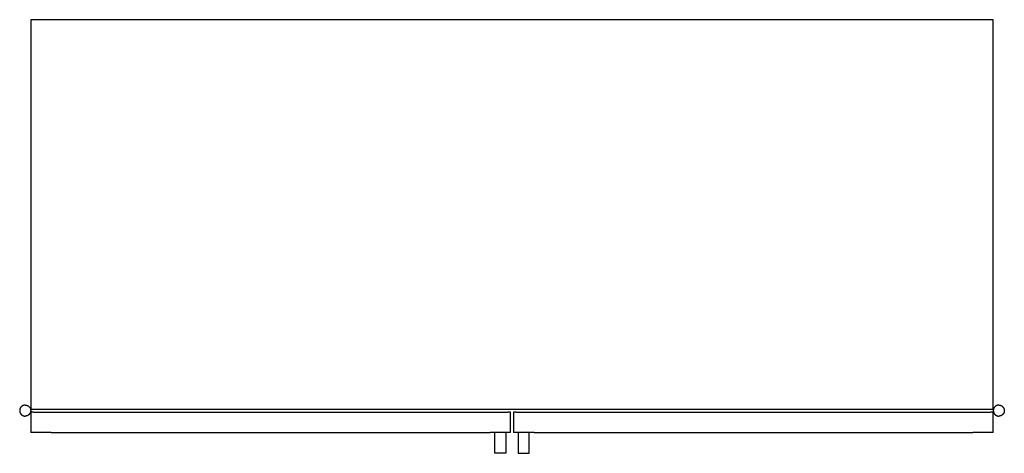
# Model space of a CAD drawing. Header units: millimetres. Extents: x 0 to 1864, y 561 to 4179.
# Tile 6 of 9: x 1148 to 1864, y 561 to 876. Entities that reach past the tile are written whole.
import ezdxf

# ---------------------------------------------------------------- set-up
doc = ezdxf.new("R2010")
doc.units = ezdxf.units.MM
doc.layers.add('Make2D$visible$Curves', color=7, linetype='Continuous', true_color=0x000000)

msp = doc.modelspace()

# ---------------------------------------------------------------- linework, layer by layer
at = {"layer": 'Make2D$visible$Curves'}
for p, q in [((1155.9, 876.48), (1155.9, 593.48)), ((1855.9, 876.48), (1155.9, 876.48)), ((1855.9, 593.48), (1855.9, 876.48)), ((1148.32, 594.31), (1148.26, 594.18)), ((1148.39, 594.43), (1148.32, 594.31)), ((1148.46, 594.55), (1148.39, 594.43)), ((1148.53, 594.66), (1148.46, 594.55)), ((1148.6, 594.78), (1148.53, 594.66)), ((1148.69, 594.89), (1148.6, 594.78)), ((1148.77, 595), (1148.69, 594.89)), ((1148.86, 595.11), (1148.77, 595)), ((1148.95, 595.21), (1148.86, 595.11)), ((1149.04, 595.31), (1148.95, 595.21)), ((1149.14, 595.41), (1149.04, 595.31)), ((1149.24, 595.5), (1149.14, 595.41)), ((1149.35, 595.59), (1149.24, 595.5)), ((1149.46, 595.68), (1149.35, 595.59)), ((1149.57, 595.76), (1149.46, 595.68)), ((1149.68, 595.84), (1149.57, 595.76)), ((1149.8, 595.91), (1149.68, 595.84)), ((1149.92, 595.98), (1149.8, 595.91)), ((1150.04, 596.05), (1149.92, 595.98)), ((1150.16, 596.11), (1150.04, 596.05)), ((1150.29, 596.17), (1150.16, 596.11)), ((1150.41, 596.22), (1150.29, 596.17)), ((1150.54, 596.27), (1150.41, 596.22)), ((1150.67, 596.32), (1150.54, 596.27)), ((1150.81, 596.36), (1150.67, 596.32)), ((1150.94, 596.39), (1150.81, 596.36)), ((1151.07, 596.42), (1150.94, 596.39)), ((1151.21, 596.45), (1151.07, 596.42)), ((1151.35, 596.47), (1151.21, 596.45)), ((1151.48, 596.49), (1151.35, 596.47)), ((1151.62, 596.5), (1151.48, 596.49)), ((1151.76, 596.51), (1151.62, 596.5)), ((1151.9, 596.51), (1151.76, 596.51)), ((1151.9, 596.51), (1152.03, 596.51)), ((1152.03, 596.51), (1152.17, 596.5)), ((1152.17, 596.5), (1152.31, 596.49)), ((1152.31, 596.49), (1152.45, 596.47)), ((1152.45, 596.47), (1152.58, 596.45)), ((1152.58, 596.45), (1152.72, 596.42)), ((1152.72, 596.42), (1152.85, 596.39)), ((1152.85, 596.39), (1152.99, 596.36)), ((1152.99, 596.36), (1153.12, 596.32)), ((1153.12, 596.32), (1153.25, 596.27)), ((1153.25, 596.27), (1153.38, 596.22)), ((1153.38, 596.22), (1153.51, 596.17)), ((1153.51, 596.17), (1153.63, 596.11)), ((1153.63, 596.11), (1153.76, 596.05)), ((1153.76, 596.05), (1153.88, 595.98)), ((1153.88, 595.98), (1154, 595.91)), ((1154, 595.91), (1154.11, 595.84)), ((1154.11, 595.84), (1154.23, 595.76)), ((1154.23, 595.76), (1154.34, 595.68)), ((1154.34, 595.68), (1154.44, 595.59)), ((1154.44, 595.59), (1154.55, 595.5)), ((1154.55, 595.5), (1154.65, 595.41)), ((1154.65, 595.41), (1154.75, 595.31)), ((1154.75, 595.31), (1154.84, 595.21)), ((1154.84, 595.21), (1154.94, 595.11)), ((1154.94, 595.11), (1155.02, 595)), ((1155.02, 595), (1155.11, 594.89)), ((1155.11, 594.89), (1155.19, 594.78)), ((1155.19, 594.78), (1155.27, 594.66)), ((1155.27, 594.66), (1155.34, 594.55)), ((1155.34, 594.55), (1155.41, 594.43)), ((1155.41, 594.43), (1155.47, 594.31)), ((1155.47, 594.31), (1155.53, 594.18)), ((1856.32, 594.31), (1856.26, 594.18)), ((1856.39, 594.43), (1856.32, 594.31)), ((1856.46, 594.55), (1856.39, 594.43)), ((1856.53, 594.66), (1856.46, 594.55)), ((1856.6, 594.78), (1856.53, 594.66)), ((1856.69, 594.89), (1856.6, 594.78)), ((1856.77, 595), (1856.69, 594.89)), ((1856.86, 595.11), (1856.77, 595)), ((1856.95, 595.21), (1856.86, 595.11)), ((1857.04, 595.31), (1856.95, 595.21)), ((1857.14, 595.41), (1857.04, 595.31)), ((1857.24, 595.5), (1857.14, 595.41)), ((1857.35, 595.59), (1857.24, 595.5)), ((1857.46, 595.68), (1857.35, 595.59)), ((1857.57, 595.76), (1857.46, 595.68)), ((1857.68, 595.84), (1857.57, 595.76)), ((1857.8, 595.91), (1857.68, 595.84)), ((1857.92, 595.98), (1857.8, 595.91)), ((1858.04, 596.05), (1857.92, 595.98)), ((1858.16, 596.11), (1858.04, 596.05)), ((1858.29, 596.17), (1858.16, 596.11)), ((1858.41, 596.22), (1858.29, 596.17)), ((1858.54, 596.27), (1858.41, 596.22)), ((1858.67, 596.32), (1858.54, 596.27)), ((1858.81, 596.36), (1858.67, 596.32)), ((1858.94, 596.39), (1858.81, 596.36)), ((1859.07, 596.42), (1858.94, 596.39)), ((1859.21, 596.45), (1859.07, 596.42)), ((1859.35, 596.47), (1859.21, 596.45)), ((1859.48, 596.49), (1859.35, 596.47)), ((1859.62, 596.5), (1859.48, 596.49)), ((1859.76, 596.51), (1859.62, 596.5)), ((1859.9, 596.51), (1859.76, 596.51)), ((1859.9, 596.51), (1860.03, 596.51)), ((1860.03, 596.51), (1860.17, 596.5)), ((1860.17, 596.5), (1860.31, 596.49)), ((1860.31, 596.49), (1860.45, 596.47)), ((1860.45, 596.47), (1860.58, 596.45)), ((1860.58, 596.45), (1860.72, 596.42)), ((1860.72, 596.42), (1860.85, 596.39)), ((1860.85, 596.39), (1860.99, 596.36)), ((1860.99, 596.36), (1861.12, 596.32)), ((1861.12, 596.32), (1861.25, 596.27)), ((1861.25, 596.27), (1861.38, 596.22)), ((1861.38, 596.22), (1861.51, 596.17)), ((1861.51, 596.17), (1861.63, 596.11)), ((1861.63, 596.11), (1861.76, 596.05)), ((1861.76, 596.05), (1861.88, 595.98)), ((1861.88, 595.98), (1862, 595.91)), ((1862, 595.91), (1862.11, 595.84)), ((1862.11, 595.84), (1862.23, 595.76)), ((1862.23, 595.76), (1862.34, 595.68)), ((1862.34, 595.68), (1862.44, 595.59)), ((1862.44, 595.59), (1862.55, 595.5)), ((1862.55, 595.5), (1862.65, 595.41)), ((1862.65, 595.41), (1862.75, 595.31)), ((1862.75, 595.31), (1862.84, 595.21)), ((1862.84, 595.21), (1862.94, 595.11)), ((1862.94, 595.11), (1863.02, 595)), ((1863.02, 595), (1863.11, 594.89)), ((1863.11, 594.89), (1863.19, 594.78)), ((1863.19, 594.78), (1863.27, 594.66)), ((1863.27, 594.66), (1863.34, 594.55)), ((1863.34, 594.55), (1863.41, 594.43)), ((1863.41, 594.43), (1863.47, 594.31)), ((1863.47, 594.31), (1863.53, 594.18)), ((1147.91, 592.85), (1147.9, 592.71)), ((1147.9, 592.71), (1147.9, 592.58)), ((1147.9, 592.58), (1147.9, 592.44)), ((1147.9, 592.44), (1147.9, 592.3)), ((1147.9, 592.3), (1147.91, 592.16)), ((1147.93, 592.99), (1147.91, 592.85)), ((1147.91, 592.16), (1147.93, 592.03)), ((1147.94, 593.13), (1147.93, 592.99)), ((1147.93, 592.03), (1147.94, 591.89)), ((1147.97, 593.26), (1147.94, 593.13)), ((1147.94, 591.89), (1147.97, 591.75)), ((1148, 593.4), (1147.97, 593.26)), ((1147.97, 591.75), (1148, 591.62)), ((1148.03, 593.53), (1148, 593.4)), ((1148, 591.62), (1148.03, 591.48)), ((1148.07, 593.66), (1148.03, 593.53)), ((1148.03, 591.48), (1148.07, 591.35)), ((1148.11, 593.8), (1148.07, 593.66)), ((1148.07, 591.35), (1148.11, 591.22)), ((1148.16, 593.93), (1148.11, 593.8)), ((1148.11, 591.22), (1148.16, 591.09)), ((1148.21, 594.05), (1148.16, 593.93)), ((1148.16, 591.09), (1148.21, 590.96)), ((1148.26, 594.18), (1148.21, 594.05)), ((1148.21, 590.96), (1148.26, 590.83)), ((1148.26, 590.83), (1148.32, 590.71)), ((1148.32, 590.71), (1148.39, 590.59)), ((1148.39, 590.59), (1148.46, 590.47)), ((1148.46, 590.47), (1148.53, 590.35)), ((1148.53, 590.35), (1148.6, 590.24)), ((1148.6, 590.24), (1148.69, 590.12)), ((1148.69, 590.12), (1148.77, 590.01)), ((1148.77, 590.01), (1148.86, 589.91)), ((1148.86, 589.91), (1148.95, 589.8)), ((1148.95, 589.8), (1149.04, 589.7)), ((1149.04, 589.7), (1149.14, 589.61)), ((1149.14, 589.61), (1149.24, 589.51)), ((1149.24, 589.51), (1149.35, 589.42)), ((1149.35, 589.42), (1149.46, 589.34)), ((1149.46, 589.34), (1149.57, 589.26)), ((1149.57, 589.26), (1149.68, 589.18)), ((1149.68, 589.18), (1149.8, 589.1)), ((1149.8, 589.1), (1149.92, 589.03)), ((1149.92, 589.03), (1150.04, 588.97)), ((1150.04, 588.97), (1150.16, 588.9)), ((1150.16, 588.9), (1150.29, 588.85)), ((1150.29, 588.85), (1150.41, 588.79)), ((1150.41, 588.79), (1150.54, 588.74)), ((1150.54, 588.74), (1150.67, 588.7)), ((1150.67, 588.7), (1150.81, 588.66)), ((1150.81, 588.66), (1150.94, 588.62)), ((1150.94, 588.62), (1151.07, 588.59)), ((1151.07, 588.59), (1151.21, 588.57)), ((1151.21, 588.57), (1151.35, 588.55)), ((1151.35, 588.55), (1151.48, 588.53)), ((1151.48, 588.53), (1151.62, 588.52)), ((1151.62, 588.52), (1151.76, 588.51)), ((1151.76, 588.51), (1151.9, 588.51)), ((1152.03, 588.51), (1151.9, 588.51)), ((1152.17, 588.52), (1152.03, 588.51)), ((1152.31, 588.53), (1152.17, 588.52)), ((1152.45, 588.55), (1152.31, 588.53)), ((1152.58, 588.57), (1152.45, 588.55)), ((1152.72, 588.59), (1152.58, 588.57)), ((1152.85, 588.62), (1152.72, 588.59)), ((1152.99, 588.66), (1152.85, 588.62)), ((1153.12, 588.7), (1152.99, 588.66)), ((1153.25, 588.74), (1153.12, 588.7)), ((1153.38, 588.79), (1153.25, 588.74)), ((1153.51, 588.85), (1153.38, 588.79)), ((1153.63, 588.9), (1153.51, 588.85)), ((1153.76, 588.97), (1153.63, 588.9)), ((1153.88, 589.03), (1153.76, 588.97)), ((1154, 589.1), (1153.88, 589.03)), ((1154.11, 589.18), (1154, 589.1)), ((1154.23, 589.26), (1154.11, 589.18)), ((1154.34, 589.34), (1154.23, 589.26)), ((1154.44, 589.42), (1154.34, 589.34)), ((1154.55, 589.51), (1154.44, 589.42)), ((1154.65, 589.61), (1154.55, 589.51)), ((1154.75, 589.7), (1154.65, 589.61)), ((1154.84, 589.8), (1154.75, 589.7)), ((1154.94, 589.91), (1154.84, 589.8)), ((1155.02, 590.01), (1154.94, 589.91)), ((1155.11, 590.12), (1155.02, 590.01)), ((1155.19, 590.24), (1155.11, 590.12)), ((1155.27, 590.35), (1155.19, 590.24)), ((1155.34, 590.47), (1155.27, 590.35)), ((1155.41, 590.59), (1155.34, 590.47)), ((1155.47, 590.71), (1155.41, 590.59)), ((1155.53, 590.83), (1155.47, 590.71)), ((1155.53, 594.18), (1155.59, 594.05)), ((1155.59, 590.96), (1155.53, 590.83)), ((1155.59, 594.05), (1155.64, 593.93)), ((1155.64, 591.09), (1155.59, 590.96)), ((1155.64, 593.93), (1155.68, 593.8)), ((1155.68, 591.22), (1155.64, 591.09)), ((1155.68, 593.8), (1155.73, 593.66)), ((1155.73, 591.35), (1155.68, 591.22)), ((1155.73, 593.66), (1155.76, 593.53)), ((1155.76, 591.48), (1155.73, 591.35)), ((1155.76, 593.53), (1155.8, 593.4)), ((1155.8, 591.62), (1155.76, 591.48)), ((1155.8, 593.4), (1155.82, 593.26)), ((1155.82, 591.75), (1155.8, 591.62)), ((1155.82, 593.26), (1155.85, 593.13)), ((1155.85, 591.89), (1155.82, 591.75)), ((1155.85, 593.13), (1155.87, 592.99)), ((1155.87, 592.03), (1155.85, 591.89)), ((1155.87, 592.99), (1155.88, 592.85)), ((1155.88, 592.16), (1155.87, 592.03)), ((1155.88, 592.85), (1155.89, 592.71)), ((1155.89, 592.3), (1155.88, 592.16)), ((1155.89, 592.71), (1155.9, 592.58)), ((1155.9, 592.44), (1155.89, 592.3)), ((1155.9, 593.48), (1855.9, 593.48)), ((1155.9, 592.58), (1155.9, 592.44)), ((1155.9, 591.48), (1155.9, 576.48)), ((1157.9, 591.48), (1155.9, 591.48)), ((1157.9, 591.48), (1502.9, 591.48)), ((1504.9, 591.48), (1502.9, 591.48)), ((1504.9, 576.48), (1504.9, 591.48)), ((1506.9, 591.48), (1506.9, 576.48)), ((1508.9, 591.48), (1506.9, 591.48)), ((1508.9, 591.48), (1853.9, 591.48)), ((1855.9, 591.48), (1853.9, 591.48)), ((1855.91, 592.85), (1855.9, 592.71)), ((1855.9, 592.71), (1855.9, 592.58)), ((1855.9, 592.58), (1855.9, 592.44)), ((1855.9, 592.44), (1855.9, 592.3)), ((1855.9, 592.3), (1855.91, 592.16)), ((1855.9, 576.48), (1855.9, 591.48)), ((1855.93, 592.99), (1855.91, 592.85)), ((1855.91, 592.16), (1855.93, 592.03)), ((1855.94, 593.13), (1855.93, 592.99)), ((1855.93, 592.03), (1855.94, 591.89)), ((1855.97, 593.26), (1855.94, 593.13)), ((1855.94, 591.89), (1855.97, 591.75)), ((1856, 593.4), (1855.97, 593.26)), ((1855.97, 591.75), (1856, 591.62)), ((1856.03, 593.53), (1856, 593.4)), ((1856, 591.62), (1856.03, 591.48)), ((1856.07, 593.66), (1856.03, 593.53)), ((1856.03, 591.48), (1856.07, 591.35)), ((1856.11, 593.8), (1856.07, 593.66)), ((1856.07, 591.35), (1856.11, 591.22)), ((1856.16, 593.93), (1856.11, 593.8)), ((1856.11, 591.22), (1856.16, 591.09)), ((1856.21, 594.05), (1856.16, 593.93)), ((1856.16, 591.09), (1856.21, 590.96)), ((1856.26, 594.18), (1856.21, 594.05)), ((1856.21, 590.96), (1856.26, 590.83)), ((1856.26, 590.83), (1856.32, 590.71)), ((1856.32, 590.71), (1856.39, 590.59)), ((1856.39, 590.59), (1856.46, 590.47)), ((1856.46, 590.47), (1856.53, 590.35)), ((1856.53, 590.35), (1856.6, 590.24)), ((1856.6, 590.24), (1856.69, 590.12)), ((1856.69, 590.12), (1856.77, 590.01)), ((1856.77, 590.01), (1856.86, 589.91)), ((1856.86, 589.91), (1856.95, 589.8)), ((1856.95, 589.8), (1857.04, 589.7)), ((1857.04, 589.7), (1857.14, 589.61)), ((1857.14, 589.61), (1857.24, 589.51)), ((1857.24, 589.51), (1857.35, 589.42)), ((1857.35, 589.42), (1857.46, 589.34)), ((1857.46, 589.34), (1857.57, 589.26)), ((1857.57, 589.26), (1857.68, 589.18)), ((1857.68, 589.18), (1857.8, 589.1)), ((1857.8, 589.1), (1857.92, 589.03)), ((1857.92, 589.03), (1858.04, 588.97)), ((1858.04, 588.97), (1858.16, 588.9)), ((1858.16, 588.9), (1858.29, 588.85)), ((1858.29, 588.85), (1858.41, 588.79)), ((1858.41, 588.79), (1858.54, 588.74)), ((1858.54, 588.74), (1858.67, 588.7)), ((1858.67, 588.7), (1858.81, 588.66)), ((1858.81, 588.66), (1858.94, 588.62)), ((1858.94, 588.62), (1859.07, 588.59)), ((1859.07, 588.59), (1859.21, 588.57)), ((1859.21, 588.57), (1859.35, 588.55)), ((1859.35, 588.55), (1859.48, 588.53)), ((1859.48, 588.53), (1859.62, 588.52)), ((1859.62, 588.52), (1859.76, 588.51)), ((1859.76, 588.51), (1859.9, 588.51)), ((1860.03, 588.51), (1859.9, 588.51)), ((1860.17, 588.52), (1860.03, 588.51)), ((1860.31, 588.53), (1860.17, 588.52)), ((1860.45, 588.55), (1860.31, 588.53)), ((1860.58, 588.57), (1860.45, 588.55)), ((1860.72, 588.59), (1860.58, 588.57)), ((1860.85, 588.62), (1860.72, 588.59)), ((1860.99, 588.66), (1860.85, 588.62)), ((1861.12, 588.7), (1860.99, 588.66)), ((1861.25, 588.74), (1861.12, 588.7)), ((1861.38, 588.79), (1861.25, 588.74)), ((1861.51, 588.85), (1861.38, 588.79)), ((1861.63, 588.9), (1861.51, 588.85)), ((1861.76, 588.97), (1861.63, 588.9)), ((1861.88, 589.03), (1861.76, 588.97)), ((1862, 589.1), (1861.88, 589.03)), ((1862.11, 589.18), (1862, 589.1)), ((1862.23, 589.26), (1862.11, 589.18)), ((1862.34, 589.34), (1862.23, 589.26)), ((1862.44, 589.42), (1862.34, 589.34)), ((1862.55, 589.51), (1862.44, 589.42)), ((1862.65, 589.61), (1862.55, 589.51)), ((1862.75, 589.7), (1862.65, 589.61)), ((1862.84, 589.8), (1862.75, 589.7)), ((1862.94, 589.91), (1862.84, 589.8)), ((1863.02, 590.01), (1862.94, 589.91)), ((1863.11, 590.12), (1863.02, 590.01)), ((1863.19, 590.24), (1863.11, 590.12)), ((1863.27, 590.35), (1863.19, 590.24)), ((1863.34, 590.47), (1863.27, 590.35)), ((1863.41, 590.59), (1863.34, 590.47)), ((1863.47, 590.71), (1863.41, 590.59)), ((1863.53, 590.83), (1863.47, 590.71)), ((1863.53, 594.18), (1863.59, 594.05)), ((1863.59, 590.96), (1863.53, 590.83)), ((1863.59, 594.05), (1863.64, 593.93)), ((1863.64, 591.09), (1863.59, 590.96)), ((1863.64, 593.93), (1863.68, 593.8)), ((1863.68, 591.22), (1863.64, 591.09)), ((1863.68, 593.8), (1863.73, 593.66)), ((1863.73, 591.35), (1863.68, 591.22)), ((1863.73, 593.66), (1863.76, 593.53)), ((1863.76, 591.48), (1863.73, 591.35)), ((1863.76, 593.53), (1863.8, 593.4)), ((1863.8, 591.62), (1863.76, 591.48)), ((1863.8, 593.4), (1863.82, 593.26)), ((1863.82, 591.75), (1863.8, 591.62)), ((1863.82, 593.26), (1863.85, 593.13)), ((1863.85, 591.89), (1863.82, 591.75)), ((1863.85, 593.13), (1863.87, 592.99)), ((1863.87, 592.03), (1863.85, 591.89)), ((1863.87, 592.99), (1863.88, 592.85)), ((1863.88, 592.16), (1863.87, 592.03)), ((1863.88, 592.85), (1863.89, 592.71)), ((1863.89, 592.3), (1863.88, 592.16)), ((1863.89, 592.71), (1863.9, 592.58)), ((1863.9, 592.44), (1863.89, 592.3)), ((1863.9, 592.58), (1863.9, 592.44)), ((1170.9, 576.48), (1155.9, 576.48)), ((1170.9, 576.48), (1489.9, 576.48)), ((1493.4, 576.48), (1489.9, 576.48)), ((1501.4, 576.48), (1493.4, 576.48)), ((1493.4, 561.48), (1493.4, 576.48)), ((1501.4, 576.48), (1501.4, 561.48)), ((1504.9, 576.48), (1501.4, 576.48)), ((1510.4, 576.48), (1506.9, 576.48)), ((1518.4, 576.48), (1510.4, 576.48)), ((1510.4, 576.48), (1510.4, 561.48)), ((1518.4, 561.48), (1518.4, 576.48)), ((1521.9, 576.48), (1518.4, 576.48)), ((1521.9, 576.48), (1840.9, 576.48)), ((1855.9, 576.48), (1840.9, 576.48)), ((1501.4, 561.48), (1493.4, 561.48)), ((1510.4, 561.48), (1518.4, 561.48))]:
    msp.add_line(p, q, dxfattribs=at)

doc.saveas('drawing.dxf')
